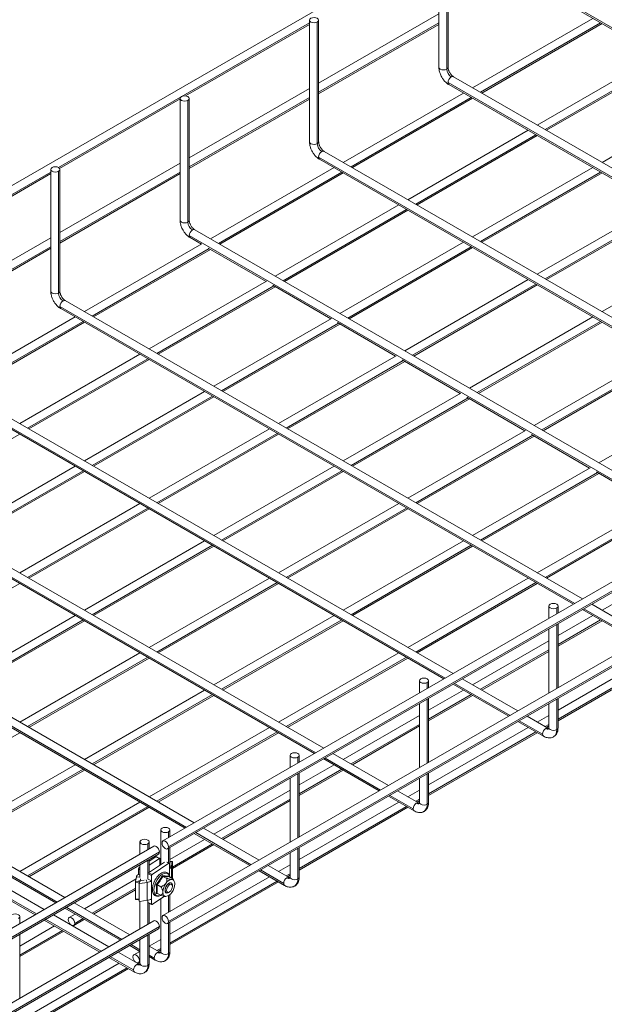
# Model space of a CAD drawing. Header units: millimetres. Extents: x -1743 to 1547, y -1424 to -128.
# Tile 4 of 9: x -894 to -575, y -1113 to -575. Entities that reach past the tile are written whole.
import ezdxf

# ---------------------------------------------------------------- set-up
doc = ezdxf.new("R2010")
doc.units = ezdxf.units.MM

msp = doc.modelspace()

# ---------------------------------------------------------------- linework, layer by layer
at = {"color": 7, "linetype": 'Continuous', "lineweight": 15}
for p, q in [((-593.83, -489.83), (-1165.88, -819.99)), ((-665.09, -534.44), (-665.09, -600.99)), ((-660.82, -602.01), (-660.82, -535.46)), ((-660.09, -600.99), (-660.09, -534.44)), ((-588.88, -569.7), (-308.76, -731.37)), ((-735.8, -575.25), (-735.8, -641.8)), ((-665.09, -571.79), (-730.8, -609.71)), ((-730.8, -641.8), (-730.8, -575.25)), ((-580.97, -574.27), (-646.68, -612.19)), ((-803.61, -616.68), (-735.8, -577.54)), ((-731.53, -642.82), (-731.53, -576.27)), ((-730.8, -615.48), (-665.09, -577.56)), ((-641.67, -615.08), (-575.96, -577.15)), ((-545.61, -594.67), (-611.32, -632.6)), ((-606.32, -635.48), (-540.61, -597.56)), ((-374.47, -769.29), (-657.09, -606.18)), ((-735.8, -612.6), (-801.51, -650.52)), ((-659.59, -610.51), (-379.47, -772.18)), ((-872.38, -656.36), (-806.51, -618.35)), ((-806.51, -618.1), (-806.51, -684.66)), ((-802.24, -685.68), (-802.24, -619.12)), ((-801.51, -684.66), (-801.51, -618.1)), ((-801.51, -656.29), (-735.8, -618.37)), ((-651.68, -615.08), (-717.39, -653)), ((-712.38, -655.89), (-646.68, -617.96)), ((-510.26, -615.08), (-575.96, -653)), ((-616.32, -635.48), (-682.03, -673.41)), ((-677.03, -676.29), (-611.32, -638.37)), ((-730.3, -651.32), (-450.18, -812.99)), ((-445.18, -810.1), (-727.81, -646.99)), ((-806.51, -653.41), (-872.22, -691.33)), ((-722.39, -655.89), (-789.87, -694.83)), ((-580.97, -655.89), (-646.68, -693.81)), ((-943.09, -697.17), (-877.22, -659.16)), ((-877.22, -656.87), (-877.22, -723.43)), ((-872.95, -724.45), (-872.95, -657.89)), ((-872.22, -723.43), (-872.22, -656.87)), ((-872.22, -697.11), (-806.51, -659.18)), ((-784.86, -697.72), (-717.39, -658.77)), ((-641.67, -696.7), (-575.96, -658.77)), ((-687.03, -676.29), (-754.51, -715.24)), ((-545.61, -676.29), (-611.32, -714.22)), ((-749.51, -718.12), (-682.03, -679.18)), ((-606.32, -717.1), (-540.61, -679.18)), ((-877.22, -694.22), (-942.93, -732.14)), ((-243.82, -693.88), (-815.86, -1024.04)), ((-801.02, -694.17), (-794.87, -697.72)), ((-517.66, -851.93), (-798.52, -689.84)), ((-794.57, -697.55), (-858.81, -734.62)), ((-813.37, -1028.37), (-241.32, -698.21)), ((-812.85, -1027.22), (-240.8, -697.07)), ((-791.19, -699.84), (-759.51, -718.12)), ((-651.68, -696.7), (-719.15, -735.64)), ((-714.15, -738.53), (-646.68, -699.58)), ((-510.26, -696.7), (-575.96, -734.62)), ((-942.93, -737.92), (-877.22, -699.99)), ((-853.81, -737.51), (-789.87, -700.61)), ((-759.22, -717.96), (-823.45, -755.03)), ((-818.45, -757.91), (-754.51, -721.01)), ((-755.84, -720.24), (-724.16, -738.53)), ((-616.32, -717.1), (-683.8, -756.05)), ((-678.8, -758.93), (-611.32, -719.99)), ((-586.6, -891.72), (-869.23, -728.61)), ((-863.81, -737.51), (-929.52, -775.43)), ((-871.73, -732.94), (-591.61, -894.61)), ((-243.82, -734.72), (-815.86, -1064.87)), ((-580.97, -737.51), (-648.44, -776.45)), ((-924.52, -778.32), (-858.81, -740.4)), ((-813.37, -1069.2), (-241.32, -739.05)), ((-812.85, -1068.06), (-240.8, -737.9)), ((-723.86, -738.36), (-788.1, -775.43)), ((-783.1, -778.32), (-719.15, -741.42)), ((-720.48, -740.65), (-688.8, -758.93)), ((-643.44, -779.34), (-575.96, -740.4)), ((-828.45, -757.91), (-894.16, -795.84)), ((-688.51, -758.77), (-752.74, -795.84)), ((-545.61, -757.91), (-613.09, -796.86)), ((-889.16, -798.72), (-823.45, -760.8)), ((-747.74, -798.72), (-683.8, -761.82)), ((-685.13, -761.05), (-653.45, -779.34)), ((-608.09, -799.74), (-540.61, -760.8)), ((-657.31, -932.53), (-939.94, -769.42)), ((-942.44, -773.75), (-662.32, -935.42)), ((-793.1, -778.32), (-858.81, -816.24)), ((-653.15, -779.17), (-717.39, -816.24)), ((-510.26, -778.32), (-577.73, -817.26)), ((-853.81, -819.13), (-788.1, -781.21)), ((-712.38, -819.13), (-648.44, -782.23)), ((-649.77, -781.46), (-618.09, -799.74)), ((-959.87, -839.53), (-894.16, -801.61)), ((-757.74, -798.72), (-823.45, -836.65)), ((-818.45, -839.53), (-752.74, -801.61)), ((-617.8, -799.58), (-682.03, -836.65)), ((-614.42, -801.86), (-582.73, -820.15)), ((-677.03, -839.53), (-613.09, -802.63)), ((-728.03, -973.34), (-1010.65, -810.23)), ((-1013.15, -814.56), (-733.03, -976.23)), ((-863.81, -819.13), (-929.52, -857.05)), ((-924.52, -859.94), (-858.81, -822.02)), ((-722.39, -819.13), (-788.1, -857.05)), ((-783.1, -859.94), (-717.39, -822.02)), ((-582.44, -819.98), (-646.68, -857.05)), ((-641.67, -859.94), (-577.73, -823.04)), ((-579.06, -822.27), (-547.38, -840.56)), ((-828.45, -839.53), (-894.16, -877.46)), ((-687.03, -839.53), (-752.74, -877.46)), ((-889.16, -880.34), (-823.45, -842.42)), ((-747.74, -880.34), (-682.03, -842.42)), ((-547.09, -840.39), (-611.32, -877.46)), ((-606.32, -880.34), (-542.38, -843.44)), ((-1083.86, -855.37), (-803.74, -1017.04)), ((-798.74, -1014.15), (-1081.36, -851.04)), ((-793.1, -859.94), (-858.81, -897.86)), ((-651.68, -859.94), (-717.39, -897.86)), ((-853.81, -900.75), (-788.1, -862.83)), ((-712.38, -900.75), (-646.68, -862.83)), ((-534.27, -873.8), (-575.96, -897.86)), ((-757.74, -880.34), (-823.45, -918.27)), ((-616.32, -880.34), (-682.03, -918.27)), ((-959.87, -921.16), (-894.16, -883.23)), ((-818.45, -921.16), (-752.74, -883.23)), ((-677.03, -921.16), (-611.32, -883.23)), ((-604.98, -895.61), (-604.98, -902.33)), ((-599.98, -899.44), (-599.98, -895.61)), ((-586.6, -897.5), (-556.23, -915.03)), ((-551.23, -912.14), (-581.6, -894.61)), ((-863.81, -900.75), (-929.52, -938.67)), ((-924.52, -941.56), (-858.81, -903.64)), ((-722.39, -900.75), (-788.1, -938.67)), ((-783.1, -941.56), (-717.39, -903.64)), ((-580.97, -900.75), (-599.98, -911.73)), ((-599.98, -917.5), (-575.96, -903.64)), ((-604.98, -908.1), (-604.98, -943.16)), ((-599.98, -940.28), (-599.98, -905.22)), ((-604.98, -914.61), (-646.68, -938.67)), ((-641.67, -941.56), (-604.98, -920.38)), ((-828.45, -921.16), (-894.16, -959.08)), ((-889.16, -961.97), (-823.45, -924.04)), ((-687.03, -921.16), (-752.74, -959.08)), ((-747.74, -961.97), (-682.03, -924.04)), ((-545.61, -921.16), (-599.98, -952.54)), ((-599.98, -958.31), (-540.61, -924.04)), ((-675.69, -936.42), (-675.69, -943.14)), ((-670.69, -940.25), (-670.69, -936.42)), ((-621.94, -952.95), (-652.31, -935.42)), ((-793.1, -941.56), (-858.81, -979.48)), ((-651.68, -941.56), (-670.69, -952.54)), ((-657.31, -938.31), (-626.94, -955.84)), ((-853.81, -982.37), (-788.1, -944.45)), ((-670.69, -958.31), (-646.68, -944.45)), ((-670.69, -981.09), (-670.69, -946.03)), ((-599.98, -962.17), (-599.98, -946.05)), ((-675.69, -948.91), (-675.69, -983.97)), ((-604.98, -948.94), (-604.98, -962.17)), ((-675.69, -955.42), (-717.39, -979.48)), ((-605.48, -962.45), (-616.94, -955.84)), ((-604.98, -955.42), (-611.32, -959.08)), ((-757.74, -961.97), (-823.45, -999.89)), ((-712.38, -982.37), (-675.69, -961.19)), ((-616.32, -961.97), (-670.69, -993.35)), ((-621.94, -958.72), (-607.98, -966.78)), ((-606.32, -961.97), (-604.98, -961.19)), ((-959.87, -1002.78), (-894.16, -964.85)), ((-818.45, -1002.78), (-752.74, -964.85)), ((-670.69, -999.12), (-611.32, -964.85)), ((-746.4, -977.23), (-746.4, -983.95)), ((-741.4, -981.06), (-741.4, -977.23)), ((-728.03, -979.12), (-697.65, -996.65)), ((-692.65, -993.76), (-723.02, -976.23)), ((-863.81, -982.37), (-929.52, -1020.29)), ((-722.39, -982.37), (-741.4, -993.35)), ((-924.52, -1023.18), (-858.81, -985.26)), ((-746.4, -989.72), (-746.4, -1024.78)), ((-741.4, -999.12), (-717.39, -985.26)), ((-741.4, -1021.9), (-741.4, -986.84)), ((-675.69, -989.75), (-675.69, -1002.98)), ((-670.69, -1002.98), (-670.69, -986.86)), ((-746.4, -996.23), (-788.1, -1020.29)), ((-692.65, -999.53), (-678.69, -1007.59)), ((-676.19, -1003.26), (-687.65, -996.65)), ((-675.69, -996.23), (-682.03, -999.89)), ((-828.45, -1002.78), (-894.16, -1040.7)), ((-889.16, -1043.59), (-823.45, -1005.66)), ((-783.1, -1023.18), (-746.4, -1002)), ((-687.03, -1002.78), (-741.4, -1034.16)), ((-741.4, -1039.93), (-682.03, -1005.66)), ((-677.03, -1002.78), (-675.69, -1002)), ((-763.36, -1034.57), (-793.73, -1017.04)), ((-817.11, -1018.04), (-817.11, -1037.01)), ((-812.11, -1021.88), (-812.11, -1018.04)), ((-798.74, -1019.93), (-768.36, -1037.46)), ((-820.81, -1026.9), (-1392.86, -1357.05)), ((-828.43, -1024.57), (-828.43, -1031.29)), ((-823.43, -1028.4), (-823.43, -1024.57)), ((-793.1, -1023.18), (-812.11, -1034.16)), ((-812.11, -1037.48), (-812.11, -1027.65)), ((-810.74, -1039.13), (-788.1, -1026.07)), ((-741.4, -1043.79), (-741.4, -1027.67)), ((-1390.36, -1361.38), (-818.31, -1031.23)), ((-1389.85, -1360.24), (-817.8, -1030.08)), ((-869.45, -1054.96), (-907.85, -1032.8)), ((-823.43, -1035.1), (-819.75, -1032.64)), ((-823.43, -1037.31), (-817.86, -1033.59)), ((-817.86, -1033.59), (-819.75, -1032.64)), ((-817.64, -1033.55), (-819.53, -1032.6)), ((-746.4, -1030.56), (-746.4, -1043.79)), ((-911.76, -1036.32), (-874.45, -1057.85)), ((-829.01, -1038.83), (-828.43, -1038.44)), ((-828.43, -1037.06), (-828.43, -1044.01)), ((-815.05, -1035.64), (-823.74, -1041.44)), ((-823.43, -1041.23), (-823.43, -1034.18)), ((-812.6, -1036.21), (-821.86, -1042.39)), ((-817.53, -1036.63), (-817.53, -1033.78)), ((-817.11, -1034.87), (-817.12, -1034.87)), ((-812.38, -1036.17), (-813.49, -1035.61)), ((-812.27, -1036.4), (-812.27, -1039.25)), ((-810.76, -1035.37), (-812.11, -1035.29)), ((-810.79, -1035.46), (-811.2, -1037.82)), ((-810.74, -1044.53), (-810.74, -1035.58)), ((-746.9, -1044.07), (-758.36, -1037.46)), ((-746.4, -1037.04), (-752.74, -1040.7)), ((-923.11, -1042.83), (-885.76, -1064.38)), ((-880.76, -1061.49), (-918.37, -1039.79)), ((-830.82, -1046.1), (-830.41, -1043.75)), ((-829.33, -1039.46), (-829.33, -1042.31)), ((-828.43, -1042.77), (-829.33, -1042.31)), ((-822.19, -1045.88), (-822.19, -1043.02)), ((-815.93, -1043.4), (-813.7, -1044.51)), ((-812.78, -1043.2), (-812.76, -1043.48)), ((-812.66, -1043.57), (-810.44, -1044.68)), ((-757.74, -1043.59), (-812.11, -1074.97)), ((-763.36, -1040.34), (-749.4, -1048.4)), ((-747.74, -1043.59), (-746.4, -1042.82)), ((-830.59, -1044.82), (-858.81, -1061.1)), ((-830.87, -1055.78), (-830.87, -1046.8)), ((-830.82, -1046.1), (-828.33, -1046.25)), ((-829.08, -1045.88), (-826.13, -1045.45)), ((-829.08, -1045.88), (-828.47, -1047.28)), ((-828.95, -1056.74), (-828.95, -1047.76)), ((-828.47, -1047.28), (-824.49, -1046.7)), ((-828.07, -1044.76), (-828.33, -1046.25)), ((-824.49, -1056.5), (-824.49, -1046.7)), ((-824.04, -1044.95), (-822.19, -1045.88)), ((-822.19, -1055.68), (-822.19, -1045.88)), ((-819.2, -1047.94), (-816.97, -1049.05)), ((-812.11, -1080.74), (-752.74, -1046.47)), ((-811.35, -1047.04), (-811.43, -1047.01)), ((-810.69, -1048.61), (-810.75, -1048.1)), ((-810.44, -1044.68), (-810.1, -1045.31)), ((-809.74, -1046), (-810.13, -1045.23)), ((-853.81, -1063.99), (-830.87, -1050.76)), ((-815.13, -1054.23), (-821.86, -1058.72)), ((-818.84, -1052.84), (-819.65, -1052.74)), ((-819.2, -1052.66), (-816.97, -1053.76)), ((-814.1, -1052.38), (-814.03, -1052.41)), ((-812.82, -1052.26), (-812.38, -1052)), ((-812.11, -1062.71), (-812.11, -1053.36)), ((-834.07, -1075.38), (-864.45, -1057.85)), ((-830.85, -1056), (-829.27, -1056.09)), ((-829.31, -1055.99), (-828.93, -1056.87)), ((-828.47, -1057.08), (-824.49, -1056.5)), ((-828.43, -1057.07), (-828.43, -1072.12)), ((-823.94, -1057.84), (-822.08, -1058.76)), ((-823.43, -1069.24), (-823.43, -1058.09)), ((-822.19, -1058.53), (-822.19, -1055.68)), ((-817.11, -1055.55), (-817.11, -1084.6)), ((-894.14, -1069.22), (-894.14, -1065.38)), ((-845.39, -1081.91), (-875.76, -1064.38)), ((-869.45, -1060.74), (-839.07, -1078.27)), ((-863.81, -1063.99), (-867.13, -1065.91)), ((-820.81, -1067.73), (-1392.86, -1397.88)), ((-1389.85, -1401.07), (-817.8, -1070.91)), ((-875.12, -1070.52), (-894.14, -1081.5)), ((-880.76, -1067.27), (-850.39, -1084.8)), ((-864.63, -1070.24), (-858.81, -1066.88)), ((-812.11, -1084.6), (-812.11, -1068.48)), ((-1390.36, -1402.21), (-818.31, -1072.06)), ((-894.14, -1087.27), (-870.12, -1073.41)), ((-894.14, -1110.05), (-894.14, -1074.99)), ((-823.43, -1091.13), (-823.43, -1075.01)), ((-834.07, -1081.15), (-828.43, -1084.41)), ((-828.43, -1078.64), (-829.07, -1078.27)), ((-828.43, -1077.9), (-828.43, -1091.13)), ((-817.11, -1077.85), (-823.43, -1081.5)), ((-817.61, -1084.88), (-823.43, -1081.52)), ((-828.92, -1091.41), (-840.38, -1084.8)), ((-828.45, -1084.4), (-831.77, -1086.31)), ((-823.43, -1087.3), (-820.11, -1089.21)), ((-818.45, -1084.4), (-817.11, -1083.63)), ((-839.77, -1090.93), (-894.14, -1122.31)), ((-845.39, -1087.68), (-831.42, -1095.74)), ((-829.27, -1090.64), (-828.43, -1090.16)), ((-894.14, -1128.08), (-834.77, -1093.81))]:
    msp.add_line(p, q, dxfattribs=at)
at = {"color": 8, "linetype": 'Continuous', "lineweight": 15}
for p, q in [((-589.4, -568.55), (-308.03, -730.94)), ((-872.95, -655.85), (-735.8, -576.69)), ((-730.8, -614.64), (-665.09, -576.71)), ((-642.41, -614.65), (-576.7, -576.73)), ((-607.05, -635.06), (-541.34, -597.14)), ((-660.11, -609.36), (-378.74, -771.76)), ((-801.51, -655.45), (-735.8, -617.52)), ((-713.12, -655.46), (-647.41, -617.54)), ((-677.76, -675.87), (-612.05, -637.95)), ((-730.82, -650.17), (-449.45, -812.57)), ((-943.66, -696.66), (-877.22, -658.31)), ((-872.22, -696.26), (-806.51, -658.33)), ((-785.6, -697.3), (-718.12, -658.35)), ((-642.41, -696.28), (-576.7, -658.35)), ((-750.24, -717.7), (-682.76, -678.76)), ((-607.05, -716.68), (-541.34, -678.76)), ((-801.53, -693.03), (-521.93, -854.4)), ((-942.93, -737.07), (-877.22, -699.15)), ((-714.89, -738.11), (-647.41, -699.16)), ((-854.54, -737.09), (-790.6, -700.18)), ((-819.18, -757.49), (-755.24, -720.59)), ((-679.53, -758.51), (-612.05, -719.57)), ((-872.24, -731.79), (-590.87, -894.19)), ((-925.25, -777.9), (-859.54, -739.97)), ((-783.83, -777.9), (-719.89, -740.99)), ((-644.18, -778.92), (-576.7, -739.97)), ((-889.89, -798.3), (-824.18, -760.38)), ((-748.47, -798.3), (-684.53, -761.4)), ((-608.82, -799.32), (-541.34, -760.38)), ((-942.95, -772.6), (-661.58, -935)), ((-854.54, -818.71), (-788.83, -780.78)), ((-713.12, -818.71), (-649.18, -781.8)), ((-819.18, -839.11), (-753.47, -801.19)), ((-677.76, -839.11), (-613.82, -802.21)), ((-1013.67, -813.41), (-732.29, -975.81)), ((-925.25, -859.52), (-859.54, -821.59)), ((-783.83, -859.52), (-718.12, -821.59)), ((-642.41, -859.52), (-578.47, -822.61)), ((-889.89, -879.92), (-824.18, -842)), ((-748.47, -879.92), (-682.76, -842)), ((-607.05, -879.92), (-543.11, -843.02)), ((-1084.38, -854.23), (-803, -1016.62)), ((-854.54, -900.33), (-788.83, -862.4)), ((-713.12, -900.33), (-647.41, -862.4)), ((-819.18, -920.73), (-753.47, -882.81)), ((-677.76, -920.73), (-612.05, -882.81)), ((-600.71, -896.63), (-600.71, -899.87)), ((-585.87, -897.07), (-555.5, -914.6)), ((-925.25, -941.14), (-859.54, -903.21)), ((-783.83, -941.14), (-718.12, -903.21)), ((-599.98, -916.65), (-576.7, -903.21)), ((-600.71, -905.64), (-600.71, -940.7)), ((-642.41, -941.14), (-604.98, -919.54)), ((-889.89, -961.54), (-824.18, -923.62)), ((-748.47, -961.54), (-682.76, -923.62)), ((-599.98, -957.46), (-541.34, -923.62)), ((-671.43, -937.44), (-671.43, -940.68)), ((-656.58, -937.88), (-626.21, -955.41)), ((-854.54, -981.95), (-788.83, -944.02)), ((-671.43, -946.45), (-671.43, -981.51)), ((-670.69, -957.46), (-647.41, -944.02)), ((-600.71, -946.47), (-600.71, -963.19)), ((-713.12, -981.95), (-675.69, -960.35)), ((-621.21, -958.3), (-608.49, -965.64)), ((-607.05, -961.54), (-604.98, -960.35)), ((-819.18, -1002.35), (-753.47, -964.43)), ((-670.69, -998.27), (-612.05, -964.43)), ((-742.14, -978.25), (-742.14, -981.49)), ((-727.29, -978.69), (-696.92, -996.22)), ((-925.25, -1022.76), (-859.54, -984.83)), ((-741.4, -998.27), (-718.12, -984.83)), ((-742.14, -987.26), (-742.14, -1022.32)), ((-671.43, -987.28), (-671.43, -1004)), ((-783.83, -1022.76), (-746.4, -1001.16)), ((-691.92, -999.11), (-679.2, -1006.45)), ((-677.76, -1002.35), (-675.69, -1001.16)), ((-889.89, -1043.16), (-824.18, -1005.24)), ((-741.4, -1039.08), (-682.76, -1005.24)), ((-812.85, -1019.06), (-812.85, -1022.3)), ((-798, -1019.5), (-767.63, -1037.03)), ((-824.16, -1025.59), (-824.16, -1028.83)), ((-812.85, -1028.07), (-812.85, -1035.93)), ((-810.74, -1038.29), (-788.83, -1025.64)), ((-742.14, -1028.09), (-742.14, -1044.81)), ((-911, -1035.91), (-873.72, -1057.43)), ((-829.01, -1038.83), (-828.43, -1039.12)), ((-824.16, -1034.6), (-824.16, -1045.03)), ((-817.53, -1037.29), (-817.53, -1036.63)), ((-817.11, -1034.88), (-817.12, -1034.87)), ((-812.6, -1036.21), (-813.84, -1035.59)), ((-811.2, -1037.82), (-812.16, -1037.76)), ((-810.79, -1035.46), (-812.11, -1035.39)), ((-811.2, -1044.3), (-811.2, -1037.82)), ((-923.63, -1041.68), (-885.03, -1063.96)), ((-830.41, -1043.75), (-828.43, -1043.86)), ((-828.43, -1039.91), (-829.33, -1039.46)), ((-822.19, -1043.02), (-824.04, -1042.1)), ((-823.75, -1041.45), (-821.86, -1042.39)), ((-812.27, -1042.91), (-812.27, -1039.25)), ((-762.63, -1039.92), (-749.91, -1047.26)), ((-748.47, -1043.16), (-746.4, -1041.97)), ((-829.33, -1046.89), (-830.87, -1046.8)), ((-828.95, -1047.76), (-829.33, -1046.89)), ((-825.07, -1045.37), (-824.49, -1046.7)), ((-812.11, -1079.89), (-753.47, -1046.05)), ((-854.54, -1063.57), (-830.87, -1049.91)), ((-812.85, -1053.91), (-812.85, -1063.13)), ((-868.71, -1060.31), (-838.34, -1077.84)), ((-830.87, -1055.78), (-829.33, -1055.87)), ((-829.33, -1055.87), (-828.95, -1056.74)), ((-824.16, -1056.44), (-824.16, -1069.66)), ((-824.04, -1057.61), (-822.19, -1058.53)), ((-880.03, -1066.84), (-849.65, -1084.37)), ((-864.11, -1069.09), (-859.54, -1066.45)), ((-812.85, -1068.9), (-812.85, -1085.62)), ((-894.14, -1086.42), (-870.85, -1072.98)), ((-824.16, -1075.43), (-824.16, -1092.15)), ((-833.34, -1080.73), (-828.43, -1083.56)), ((-844.65, -1087.26), (-831.94, -1094.6)), ((-823.43, -1086.45), (-820.63, -1088.07)), ((-819.18, -1083.97), (-817.11, -1082.78)), ((-828.76, -1089.5), (-828.43, -1089.31)), ((-894.14, -1127.23), (-835.5, -1093.39))]:
    msp.add_line(p, q, dxfattribs=at)
at = {"color": 7, "linetype": 'Continuous', "lineweight": 15, "flags": 128}
for points in [[(-731.53, -576.27), (-732.34, -576.58), (-733.3, -576.69), (-734.25, -576.58), (-735.07, -576.27), (-735.61, -575.8), (-735.8, -575.25), (-735.61, -574.7), (-735.07, -574.23)], [(-735.07, -574.23), (-734.25, -573.92), (-733.3, -573.81), (-732.34, -573.92), (-731.53, -574.23), (-730.99, -574.7), (-730.8, -575.25), (-730.99, -575.8), (-731.53, -576.27)], [(-802.24, -619.12), (-803.05, -619.43), (-804.01, -619.54), (-804.96, -619.43), (-805.78, -619.12), (-806.32, -618.65), (-806.51, -618.1), (-806.32, -617.55), (-805.78, -617.08)], [(-805.78, -617.08), (-804.96, -616.77), (-804.01, -616.66), (-803.05, -616.77), (-802.24, -617.08), (-801.7, -617.55), (-801.51, -618.1), (-801.7, -618.65), (-802.24, -619.12)], [(-872.95, -657.89), (-873.76, -658.2), (-874.72, -658.31), (-875.68, -658.2), (-876.49, -657.89), (-877.03, -657.42), (-877.22, -656.87), (-877.03, -656.32), (-876.49, -655.85)], [(-876.49, -655.85), (-875.68, -655.54), (-874.72, -655.43), (-873.76, -655.54), (-872.95, -655.85), (-872.41, -656.32), (-872.22, -656.87), (-872.41, -657.42), (-872.95, -657.89)], [(-600.71, -896.63), (-601.53, -896.94), (-602.48, -897.05), (-603.44, -896.94), (-604.25, -896.63), (-604.79, -896.16), (-604.98, -895.61), (-604.79, -895.06), (-604.25, -894.59)], [(-604.25, -894.59), (-603.44, -894.28), (-602.48, -894.17), (-601.53, -894.28), (-600.71, -894.59), (-600.17, -895.06), (-599.98, -895.61), (-600.17, -896.16), (-600.71, -896.63)], [(-671.43, -937.44), (-672.24, -937.75), (-673.19, -937.86), (-674.15, -937.75), (-674.96, -937.44), (-675.5, -936.97), (-675.69, -936.42), (-675.5, -935.87), (-674.96, -935.4)], [(-674.96, -935.4), (-674.15, -935.09), (-673.19, -934.98), (-672.24, -935.09), (-671.43, -935.4), (-670.88, -935.87), (-670.69, -936.42), (-670.88, -936.97), (-671.43, -937.44)], [(-742.14, -978.25), (-742.95, -978.56), (-743.9, -978.67), (-744.86, -978.56), (-745.67, -978.25), (-746.21, -977.78), (-746.4, -977.23), (-746.21, -976.68), (-745.67, -976.21)], [(-745.67, -976.21), (-744.86, -975.9), (-743.9, -975.79), (-742.95, -975.9), (-742.14, -976.21), (-741.59, -976.68), (-741.4, -977.23), (-741.59, -977.78), (-742.14, -978.25)], [(-812.85, -1019.06), (-813.66, -1019.37), (-814.61, -1019.48), (-815.57, -1019.37), (-816.38, -1019.06), (-816.92, -1018.59), (-817.11, -1018.04), (-816.92, -1017.49), (-816.38, -1017.02)], [(-816.38, -1017.02), (-815.57, -1016.71), (-814.61, -1016.6), (-813.66, -1016.71), (-812.85, -1017.02), (-812.31, -1017.49), (-812.11, -1018.04), (-812.31, -1018.59), (-812.85, -1019.06)], [(-824.16, -1025.59), (-824.97, -1025.9), (-825.93, -1026.01), (-826.89, -1025.9), (-827.7, -1025.59), (-828.24, -1025.12), (-828.43, -1024.57), (-828.24, -1024.02), (-827.7, -1023.55)], [(-827.7, -1023.55), (-826.89, -1023.24), (-825.93, -1023.13), (-824.97, -1023.24), (-824.16, -1023.55), (-823.62, -1024.02), (-823.43, -1024.57), (-823.62, -1025.12), (-824.16, -1025.59)], [(-817.8, -1030.08), (-817.93, -1029.22), (-818.31, -1028.34), (-818.89, -1027.57), (-819.56, -1027.02), (-820.24, -1026.78), (-820.81, -1026.9)], [(-816.38, -1025.18), (-816.25, -1024.48), (-815.86, -1024.04), (-815.29, -1023.93), (-814.61, -1024.16), (-813.94, -1024.71), (-813.36, -1025.48), (-812.98, -1026.37), (-812.85, -1027.22)], [(-812.85, -1027.22), (-812.98, -1027.93), (-813.36, -1028.37), (-813.94, -1028.48), (-814.61, -1028.25), (-815.29, -1027.7), (-815.86, -1026.93), (-816.25, -1026.04), (-816.38, -1025.18)], [(-817.53, -1033.78), (-817.54, -1033.7), (-817.56, -1033.64), (-817.59, -1033.59), (-817.63, -1033.55), (-817.68, -1033.53), (-817.73, -1033.53), (-817.79, -1033.55), (-817.86, -1033.59)], [(-817.12, -1034.87), (-817.45, -1034.93), (-817.53, -1034.94)], [(-812.27, -1036.4), (-812.28, -1036.32), (-812.3, -1036.26), (-812.33, -1036.21), (-812.37, -1036.17), (-812.42, -1036.15), (-812.48, -1036.15), (-812.54, -1036.17), (-812.6, -1036.21)], [(-810.74, -1035.58), (-810.74, -1035.51), (-810.74, -1035.45), (-810.75, -1035.41), (-810.75, -1035.38), (-810.76, -1035.37), (-810.77, -1035.38), (-810.78, -1035.42), (-810.79, -1035.46)], [(-814.72, -1051.08), (-814.59, -1050.14), (-814.24, -1049.14), (-813.7, -1048.21), (-813.04, -1047.47), (-812.34, -1047), (-811.68, -1046.86), (-811.14, -1047.06), (-810.79, -1047.59), (-810.66, -1048.37), (-810.68, -1048.69)], [(-812.82, -1052.26), (-813.2, -1052.43), (-813.81, -1052.49), (-814.3, -1052.21), (-814.58, -1051.63), (-814.64, -1050.82), (-814.47, -1049.88), (-814.08, -1048.92), (-813.52, -1048.06), (-812.86, -1047.4), (-812.18, -1047.02), (-811.56, -1046.97), (-811.08, -1047.25), (-810.8, -1047.83), (-810.75, -1048.1)], [(-811.14, -1050.6), (-811.66, -1051.37), (-812.27, -1051.94), (-812.88, -1052.19), (-813.4, -1052.11), (-813.75, -1051.69), (-813.87, -1051.01), (-813.75, -1050.16), (-813.4, -1049.28), (-812.88, -1048.5), (-812.27, -1047.94), (-811.66, -1047.68), (-811.14, -1047.77), (-810.79, -1048.19), (-810.67, -1048.87), (-810.79, -1049.72), (-811.14, -1050.6)], [(-809.42, -1047.55), (-809.45, -1047.03), (-809.53, -1046.56), (-809.67, -1046.15), (-809.86, -1045.8), (-810.1, -1045.51), (-810.38, -1045.3), (-810.7, -1045.16), (-811.06, -1045.1)], [(-815.96, -1051.91), (-815.93, -1052.43), (-815.85, -1052.9), (-815.71, -1053.31), (-815.52, -1053.66), (-815.28, -1053.95), (-815, -1054.16), (-814.68, -1054.3), (-814.32, -1054.36)], [(-812.31, -1051.96), (-812.34, -1051.99), (-813.04, -1052.46), (-813.7, -1052.6), (-814.24, -1052.39), (-814.59, -1051.87), (-814.72, -1051.08)], [(-822.19, -1058.53), (-822.18, -1058.61), (-822.16, -1058.67), (-822.13, -1058.72), (-822.09, -1058.76), (-822.04, -1058.78), (-821.98, -1058.78), (-821.92, -1058.76), (-821.86, -1058.72)], [(-898.41, -1064.36), (-897.6, -1064.05), (-896.64, -1063.94), (-895.68, -1064.05), (-894.87, -1064.36), (-894.33, -1064.83), (-894.14, -1065.38), (-894.33, -1065.93), (-894.87, -1066.4)], [(-867.65, -1067.05), (-867.51, -1066.35), (-867.13, -1065.91), (-866.56, -1065.8), (-865.88, -1066.03), (-865.2, -1066.58), (-864.63, -1067.35), (-864.25, -1068.23), (-864.11, -1069.09)], [(-816.38, -1066.02), (-816.25, -1065.31), (-815.86, -1064.87), (-815.29, -1064.76), (-814.61, -1065), (-813.94, -1065.54), (-813.36, -1066.31), (-812.98, -1067.2), (-812.85, -1068.06)], [(-864.11, -1069.09), (-864.25, -1069.8), (-864.63, -1070.24), (-865.2, -1070.35), (-865.56, -1070.26)], [(-817.8, -1070.91), (-817.93, -1070.05), (-818.31, -1069.17), (-818.89, -1068.4), (-819.56, -1067.85), (-820.24, -1067.62), (-820.81, -1067.73)], [(-812.85, -1068.06), (-812.98, -1068.76), (-813.36, -1069.2), (-813.94, -1069.31), (-814.61, -1069.08), (-815.29, -1068.53), (-815.86, -1067.76), (-816.25, -1066.88), (-816.38, -1066.02)], [(-832.29, -1087.46), (-832.16, -1086.75), (-831.77, -1086.31), (-831.2, -1086.2), (-830.52, -1086.44), (-829.85, -1086.98), (-829.27, -1087.76), (-828.89, -1088.64), (-828.76, -1089.5)], [(-828.76, -1089.5), (-828.89, -1090.2), (-829.27, -1090.64), (-829.85, -1090.76), (-830.21, -1090.67)]]:
    msp.add_lwpolyline(points, dxfattribs=at)
at = {"color": 8, "linetype": 'Continuous', "lineweight": 15, "flags": 128}
for points in [[(-660.82, -602.01), (-661.63, -602.33), (-662.59, -602.44), (-663.54, -602.33), (-664.35, -602.01), (-664.9, -601.55), (-665.09, -600.99)], [(-660.09, -600.99), (-660.28, -601.55), (-660.82, -602.01)], [(-731.53, -642.82), (-732.34, -643.14), (-733.3, -643.25), (-734.25, -643.14), (-735.07, -642.82), (-735.61, -642.36), (-735.8, -641.8)], [(-730.8, -641.8), (-730.99, -642.36), (-731.53, -642.82)], [(-802.24, -685.68), (-803.05, -685.99), (-804.01, -686.1), (-804.96, -685.99), (-805.78, -685.68), (-806.32, -685.21), (-806.51, -684.66)], [(-801.51, -684.66), (-801.7, -685.21), (-802.24, -685.68)], [(-872.95, -724.45), (-873.76, -724.76), (-874.72, -724.87), (-875.68, -724.76), (-876.49, -724.45), (-877.03, -723.98), (-877.22, -723.43)], [(-872.22, -723.43), (-872.41, -723.98), (-872.95, -724.45)], [(-600.71, -963.19), (-601.53, -963.5), (-602.48, -963.61), (-603.44, -963.5), (-604.25, -963.19), (-604.79, -962.72), (-604.98, -962.17)], [(-599.98, -962.17), (-600.17, -962.72), (-600.71, -963.19)], [(-671.43, -1004), (-672.24, -1004.31), (-673.19, -1004.42), (-674.15, -1004.31), (-674.96, -1004), (-675.5, -1003.53), (-675.69, -1002.98)], [(-670.69, -1002.98), (-670.88, -1003.53), (-671.43, -1004)], [(-812.09, -1043.86), (-812.26, -1043.23), (-812.72, -1042.4), (-813.38, -1041.86), (-814.2, -1041.65), (-815.14, -1041.77), (-816.14, -1042.22), (-817.16, -1042.97), (-818.14, -1044), (-819.03, -1045.23), (-819.77, -1046.6), (-820.33, -1048.04), (-820.68, -1049.47), (-820.8, -1050.82)], [(-742.14, -1044.81), (-742.95, -1045.12), (-743.9, -1045.23), (-744.86, -1045.12), (-745.67, -1044.81), (-746.21, -1044.34), (-746.4, -1043.79)], [(-741.4, -1043.79), (-741.59, -1044.34), (-742.14, -1044.81)], [(-820.8, -1050.82), (-820.68, -1052.01), (-820.33, -1052.98), (-819.77, -1053.67), (-819.03, -1054.05), (-818.14, -1054.1), (-817.16, -1053.81), (-817.02, -1053.74)], [(-812.85, -1085.62), (-813.66, -1085.93), (-814.61, -1086.04), (-815.57, -1085.93), (-816.38, -1085.62), (-816.92, -1085.15), (-817.11, -1084.6)], [(-812.11, -1084.6), (-812.31, -1085.15), (-812.85, -1085.62)], [(-824.16, -1092.15), (-824.97, -1092.46), (-825.93, -1092.57), (-826.89, -1092.46), (-827.7, -1092.15), (-828.24, -1091.68), (-828.43, -1091.13)], [(-823.43, -1091.13), (-823.62, -1091.68), (-824.16, -1092.15)]]:
    msp.add_lwpolyline(points, dxfattribs=at)
at = {"color": 7, "linetype": 'Continuous', "lineweight": 15}
for centre, radius, start, end in [((-655.45, -601.77), 5.38, 182.6023, 237.3982), ((-656.27, -609.54), 3.84, 122.6026, 177.3974), ((-726.16, -642.58), 5.38, 182.6023, 237.3982), ((-726.98, -650.35), 3.84, 122.6024, 177.3976), ((-796.87, -685.43), 5.38, 182.6023, 237.3982), ((-797.7, -693.2), 3.84, 122.6024, 177.3976), ((-867.58, -724.2), 5.38, 182.6023, 237.3982), ((-868.41, -731.97), 3.84, 122.6031, 177.3969), ((-604.66, -965.81), 3.84, 122.6016, 177.3984), ((-675.37, -1006.62), 3.84, 122.6031, 177.3969), ((-819.61, -1032.81), 0.225, 69.7064, 130.2106), ((-818.97, -1030.24), 1.19, 303.6423, 7.666), ((-828.51, -1039.49), 0.822, 127.0066, 177.9121), ((-816.39, -1038.37), 2.08, 110.3869, 123.2646), ((-813.43, -1037.28), 2.29, 300.2308, 346.263), ((-828.18, -1044.29), 2.29, 120.2309, 166.2634), ((-821.36, -1043.05), 0.822, 126.9968, 177.922), ((-746.08, -1047.43), 3.84, 122.6035, 177.3965), ((-826.08, -1046.8), 4.79, 171.661, 180.0038), ((-828.42, -1047.81), 0.538, 95.3892, 173.9287), ((-825.19, -1041.09), 5.66, 277.1243, 302.0891), ((-807.6, -1052.26), 8.37, 143.5028, 177.6037), ((-810.51, -1049.45), 4.39, 97.1331, 150.3709), ((-817.78, -1047.2), 8.37, 323.5023, 357.6035), ((-814.87, -1050), 4.39, 277.1317, 330.3723), ((-830.37, -1055.84), 0.509, 173.6522, 197.8221), ((-828.57, -1056.71), 0.384, 184.8825, 285.4054), ((-825.19, -1050.89), 5.66, 277.1243, 302.0891), ((-863.74, -1066.85), 3.91, 182.9157, 231.1141), ((-818.97, -1071.07), 1.19, 303.6434, 7.6658), ((-828.39, -1087.26), 3.91, 182.9155, 231.1141), ((-816.79, -1088.24), 3.84, 122.6031, 177.3969), ((-828.1, -1094.77), 3.84, 122.6037, 177.3955)]:
    msp.add_arc(centre, radius, start, end, dxfattribs=at)
at = {"color": 8, "linetype": 'Continuous', "lineweight": 15}
for centre, radius, start, end in [((-657.61, -607.32), 1.26, 65.6948, 125.607), ((-658.89, -609.5), 1.23, 173.6595, 235.0313), ((-729.63, -650.32), 1.2, 172.7483, 235.9425), ((-728.32, -648.13), 1.26, 65.6936, 125.6073), ((-800.34, -693.18), 1.2, 172.7461, 235.9447), ((-799.03, -690.99), 1.26, 65.6943, 125.6067), ((-871.05, -731.95), 1.2, 172.7494, 235.9436), ((-869.74, -729.75), 1.26, 65.6955, 125.6072), ((-605.99, -963.6), 1.26, 65.787, 125.5998), ((-605.7, -961.14), 1.76, 234.4009, 294.1764), ((-604.97, -963.6), 4.28, 305.7613, 5.6138), ((-607.24, -965.76), 1.26, 174.3848, 234.2365), ((-677.95, -1006.57), 1.26, 174.3878, 234.238), ((-676.7, -1004.41), 1.26, 65.7908, 125.5979), ((-676.41, -1001.95), 1.76, 234.4009, 294.1764), ((-675.68, -1004.41), 4.28, 305.7613, 5.6138), ((-747.41, -1045.22), 1.26, 65.7885, 125.6002), ((-747.12, -1042.76), 1.76, 234.4009, 294.1764), ((-748.66, -1047.38), 1.26, 174.3878, 234.238), ((-746.39, -1045.23), 4.28, 305.7613, 5.6138), ((-818.13, -1086.03), 1.26, 65.787, 125.5998), ((-817.83, -1083.57), 1.76, 234.4009, 294.1764), ((-817.11, -1086.04), 4.28, 305.7613, 5.6138), ((-829.44, -1092.56), 1.26, 65.7883, 125.5986), ((-829.15, -1090.1), 1.76, 234.4009, 294.1764), ((-828.42, -1092.57), 4.28, 305.7613, 5.6138), ((-819.37, -1088.19), 1.26, 174.3845, 234.2413), ((-830.69, -1094.72), 1.26, 174.3841, 234.2461)]:
    msp.add_arc(centre, radius, start, end, dxfattribs=at)
at = {"color": 7, "linetype": 'Continuous', "lineweight": 15}
for points, knots in [([(-665.08, -601), (-665.08, -601.03), (-665.11, -601.45), (-665, -602.29), (-664.79, -603.37), (-664.48, -604.36), (-664.09, -605.35), (-663.72, -606.03), (-663.51, -606.42)], [0, 0, 0, 0, 0.01951, 0.241596, 0.454543, 0.61082, 0.776271, 1, 1, 1, 1]), ([(-659.18, -603.93), (-659.36, -603.59), (-659.6, -603.13), (-659.84, -602.45), (-659.99, -601.92), (-660.08, -601.39), (-660.08, -601.12), (-660.08, -601)], [0, 0, 0, 0, 0.3190127, 0.4432035, 0.6439003, 0.8428442, 1, 1, 1, 1]), ([(-663.51, -606.42), (-663.21, -606.91), (-662.78, -607.59), (-662.05, -608.48), (-661.4, -609.16), (-660.57, -609.87), (-659.96, -610.32), (-659.62, -610.49), (-659.59, -610.5)], [0, 0, 0, 0, 0.288748, 0.401939, 0.588969, 0.780285, 0.983977, 1, 1, 1, 1]), ([(-657.1, -606.18), (-657.1, -606.17), (-657.23, -606.11), (-657.56, -605.87), (-657.99, -605.49), (-658.41, -605.04), (-658.81, -604.53), (-659.05, -604.13), (-659.18, -603.93)], [0, 0, 0, 0, 0.009505, 0.226556, 0.438672, 0.604262, 0.793859, 1, 1, 1, 1]), ([(-735.79, -641.81), (-735.79, -641.84), (-735.82, -642.26), (-735.71, -643.1), (-735.5, -644.18), (-735.19, -645.17), (-734.8, -646.16), (-734.43, -646.84), (-734.22, -647.23)], [0, 0, 0, 0, 0.01951, 0.241596, 0.454543, 0.610821, 0.776271, 1, 1, 1, 1]), ([(-729.89, -644.74), (-730.07, -644.4), (-730.31, -643.94), (-730.55, -643.26), (-730.7, -642.73), (-730.79, -642.2), (-730.79, -641.93), (-730.79, -641.81)], [0, 0, 0, 0, 0.319013, 0.443203, 0.6439, 0.842844, 1, 1, 1, 1]), ([(-727.81, -646.99), (-727.81, -646.98), (-727.94, -646.92), (-728.27, -646.68), (-728.7, -646.3), (-729.12, -645.85), (-729.52, -645.34), (-729.76, -644.94), (-729.89, -644.74)], [0, 0, 0, 0, 0.0095033, 0.2265553, 0.4386713, 0.6042613, 0.7938586, 1, 1, 1, 1]), ([(-734.22, -647.23), (-733.92, -647.72), (-733.49, -648.4), (-732.76, -649.29), (-732.11, -649.98), (-731.28, -650.68), (-730.67, -651.13), (-730.33, -651.3), (-730.3, -651.31)], [0, 0, 0, 0, 0.288748, 0.401939, 0.588969, 0.780285, 0.983977, 1, 1, 1, 1]), ([(-806.5, -684.66), (-806.5, -684.69), (-806.53, -685.11), (-806.42, -685.95), (-806.21, -687.04), (-805.9, -688.02), (-805.51, -689.02), (-805.14, -689.7), (-804.93, -690.09)], [0, 0, 0, 0, 0.019515, 0.241596, 0.454548, 0.610821, 0.776271, 1, 1, 1, 1]), ([(-800.6, -687.59), (-800.78, -687.25), (-801.02, -686.79), (-801.26, -686.11), (-801.41, -685.58), (-801.5, -685.05), (-801.5, -684.78), (-801.5, -684.66)], [0, 0, 0, 0, 0.319013, 0.443204, 0.6439, 0.842846, 1, 1, 1, 1]), ([(-798.52, -689.84), (-798.52, -689.84), (-798.65, -689.77), (-798.98, -689.54), (-799.41, -689.15), (-799.83, -688.7), (-800.23, -688.19), (-800.47, -687.79), (-800.6, -687.59)], [0, 0, 0, 0, 0.009503, 0.226554, 0.43867, 0.604261, 0.793858, 1, 1, 1, 1]), ([(-804.93, -690.09), (-804.63, -690.57), (-804.2, -691.25), (-803.47, -692.14), (-802.82, -692.83), (-801.99, -693.53), (-801.38, -693.98), (-801.04, -694.15), (-801.01, -694.16)], [0, 0, 0, 0, 0.288748, 0.401939, 0.588969, 0.780285, 0.983976, 1, 1, 1, 1]), ([(-877.21, -723.43), (-877.21, -723.46), (-877.25, -723.88), (-877.14, -724.72), (-876.92, -725.81), (-876.61, -726.79), (-876.22, -727.78), (-875.85, -728.46), (-875.64, -728.86)], [0, 0, 0, 0, 0.01951, 0.241596, 0.454544, 0.610821, 0.776271, 1, 1, 1, 1]), ([(-871.31, -726.36), (-871.49, -726.02), (-871.73, -725.56), (-871.97, -724.88), (-872.12, -724.35), (-872.21, -723.82), (-872.21, -723.55), (-872.21, -723.43)], [0, 0, 0, 0, 0.319013, 0.443204, 0.6439, 0.842846, 1, 1, 1, 1]), ([(-869.23, -728.61), (-869.23, -728.6), (-869.36, -728.54), (-869.69, -728.3), (-870.12, -727.92), (-870.54, -727.47), (-870.94, -726.96), (-871.18, -726.56), (-871.31, -726.36)], [0, 0, 0, 0, 0.009507, 0.226558, 0.438672, 0.604262, 0.793859, 1, 1, 1, 1]), ([(-875.64, -728.86), (-875.34, -729.34), (-874.91, -730.02), (-874.18, -730.91), (-873.53, -731.6), (-872.7, -732.3), (-872.1, -732.75), (-871.75, -732.92), (-871.72, -732.93)], [0, 0, 0, 0, 0.288748, 0.401939, 0.588969, 0.780285, 0.983977, 1, 1, 1, 1]), ([(-604.85, -962.69), (-604.85, -962.69), (-604.85, -962.7), (-605.08, -962.66), (-605.35, -962.52), (-605.48, -962.45)], [0, 0, 0, 0, 0.282746, 0.652965, 1, 1, 1, 1]), ([(-604.99, -962.16), (-604.99, -962.2), (-604.98, -962.4), (-605.02, -962.64), (-605.08, -962.83), (-605.09, -962.84), (-605.09, -962.84)], [0, 0, 0, 0, 0.074283, 0.400181, 0.733997, 1, 1, 1, 1]), ([(-602.49, -967.05), (-602.24, -966.9), (-601.62, -966.53), (-600.9, -965.65), (-600.34, -964.54), (-600.03, -963.38), (-600, -962.56), (-599.99, -962.16)], [0, 0, 0, 0, 0.154046, 0.378618, 0.587715, 0.803648, 1, 1, 1, 1]), ([(-607.97, -966.78), (-607.67, -966.94), (-607.03, -967.29), (-605.99, -967.6), (-604.89, -967.74), (-603.79, -967.62), (-602.96, -967.38), (-602.57, -967.11), (-602.49, -967.05)], [0, 0, 0, 0, 0.17263, 0.363696, 0.556499, 0.750249, 0.947462, 1, 1, 1, 1]), ([(-675.56, -1003.5), (-675.56, -1003.5), (-675.56, -1003.51), (-675.79, -1003.47), (-676.06, -1003.33), (-676.19, -1003.26)], [0, 0, 0, 0, 0.282745, 0.652961, 1, 1, 1, 1]), ([(-675.7, -1002.97), (-675.7, -1003.01), (-675.69, -1003.21), (-675.73, -1003.45), (-675.79, -1003.64), (-675.8, -1003.65), (-675.8, -1003.65)], [0, 0, 0, 0, 0.074288, 0.40019, 0.734009, 1, 1, 1, 1]), ([(-673.2, -1007.86), (-672.95, -1007.71), (-672.33, -1007.34), (-671.61, -1006.46), (-671.05, -1005.36), (-670.74, -1004.19), (-670.71, -1003.37), (-670.7, -1002.97)], [0, 0, 0, 0, 0.1540434, 0.3786183, 0.5877155, 0.8036473, 1, 1, 1, 1]), ([(-678.68, -1007.59), (-678.38, -1007.75), (-677.74, -1008.1), (-676.7, -1008.41), (-675.6, -1008.55), (-674.5, -1008.43), (-673.67, -1008.19), (-673.28, -1007.92), (-673.2, -1007.86)], [0, 0, 0, 0, 0.17263, 0.363695, 0.5565, 0.750247, 0.947458, 1, 1, 1, 1]), ([(-812.04, -1043.88), (-812.1, -1043.55), (-812.24, -1042.84), (-812.71, -1042.02), (-813.39, -1041.39), (-814.21, -1041.06), (-815.12, -1041.03), (-816.09, -1041.28), (-817.09, -1041.8), (-818.08, -1042.59), (-819.03, -1043.62), (-819.87, -1044.82), (-820.42, -1045.76), (-820.62, -1046.29), (-820.65, -1046.35)], [0, 0, 0, 0, 0.083027, 0.178084, 0.260365, 0.347568, 0.433199, 0.520723, 0.612148, 0.705787, 0.799571, 0.893012, 0.986233, 1, 1, 1, 1]), ([(-819.65, -1047.79), (-818.96, -1047.06), (-817.98, -1046.01), (-816.91, -1044.36), (-816.47, -1043.51), (-816.21, -1043.02)], [0, 0, 0, 0, 0.499729, 0.714793, 1, 1, 1, 1]), ([(-815.93, -1043.4), (-816.37, -1044.21), (-817.26, -1045.82), (-818.55, -1047.23), (-819.2, -1047.94)], [0, 0, 0, 0, 0.499996, 1, 1, 1, 1]), ([(-816.21, -1043.02), (-815.53, -1043.11), (-814.56, -1043.24), (-813.48, -1043.26), (-813.04, -1043.22), (-812.78, -1043.2)], [0, 0, 0, 0, 0.4997272, 0.7147949, 1, 1, 1, 1]), ([(-816.21, -1043.02), (-816.21, -1043.02), (-816.2, -1043.06), (-816.17, -1043.14), (-816.1, -1043.25), (-816.02, -1043.34), (-815.96, -1043.38), (-815.93, -1043.4)], [0, 0, 0, 0, 0.007935, 0.26754, 0.528605, 0.76382, 1, 1, 1, 1]), ([(-812.66, -1043.57), (-813.11, -1043.59), (-813.99, -1043.64), (-815.28, -1043.48), (-815.93, -1043.4)], [0, 0, 0, 0, 0.500008, 1, 1, 1, 1]), ([(-812.78, -1043.2), (-812.78, -1043.2), (-812.79, -1043.24), (-812.81, -1043.32), (-812.79, -1043.43), (-812.74, -1043.52), (-812.69, -1043.55), (-812.66, -1043.57)], [0, 0, 0, 0, 0.00796, 0.267578, 0.528602, 0.763805, 1, 1, 1, 1]), ([(-746.27, -1044.31), (-746.27, -1044.31), (-746.27, -1044.32), (-746.5, -1044.28), (-746.77, -1044.14), (-746.9, -1044.07)], [0, 0, 0, 0, 0.282757, 0.65297, 1, 1, 1, 1]), ([(-746.41, -1043.78), (-746.41, -1043.82), (-746.4, -1044.02), (-746.44, -1044.26), (-746.5, -1044.45), (-746.51, -1044.46), (-746.51, -1044.46)], [0, 0, 0, 0, 0.074283, 0.400181, 0.733997, 1, 1, 1, 1]), ([(-743.91, -1048.67), (-743.66, -1048.52), (-743.04, -1048.15), (-742.32, -1047.27), (-741.76, -1046.17), (-741.45, -1045), (-741.43, -1044.18), (-741.41, -1043.79)], [0, 0, 0, 0, 0.154046, 0.378618, 0.587715, 0.803648, 1, 1, 1, 1]), ([(-820.65, -1046.35), (-820.82, -1046.75), (-821.18, -1047.6), (-821.51, -1048.9), (-821.63, -1049.9), (-821.64, -1050.42), (-821.64, -1050.54)], [0, 0, 0, 0, 0.275983, 0.600445, 0.909858, 1, 1, 1, 1]), ([(-819.65, -1052.74), (-819.53, -1051.97), (-819.37, -1050.87), (-819.45, -1049.17), (-819.57, -1048.29), (-819.65, -1047.79)], [0, 0, 0, 0, 0.498998, 0.714441, 1, 1, 1, 1]), ([(-819.2, -1047.94), (-819.23, -1047.93), (-819.3, -1047.89), (-819.41, -1047.85), (-819.53, -1047.82), (-819.61, -1047.8), (-819.65, -1047.79), (-819.65, -1047.79)], [0, 0, 0, 0, 0.236151, 0.471384, 0.7325, 0.992068, 1, 1, 1, 1]), ([(-819.2, -1047.94), (-819.1, -1048.78), (-818.9, -1050.45), (-819.1, -1051.92), (-819.2, -1052.66)], [0, 0, 0, 0, 0.500786, 1, 1, 1, 1]), ([(-816.97, -1049.05), (-816.37, -1048.8), (-815.45, -1048.41), (-814.62, -1047.68), (-814.37, -1047.35), (-814.32, -1047.28)], [0, 0, 0, 0, 0.599192, 0.927964, 1, 1, 1, 1]), ([(-815.96, -1051.91), (-815.98, -1051.66), (-816.03, -1051.02), (-816.44, -1050.02), (-816.82, -1049.33), (-816.97, -1049.05)], [0, 0, 0, 0, 0.272206, 0.699149, 1, 1, 1, 1]), ([(-814.32, -1047.28), (-814.18, -1047.05), (-813.81, -1046.44), (-813.66, -1045.47), (-813.69, -1044.8), (-813.7, -1044.51)], [0, 0, 0, 0, 0.259137, 0.686787, 1, 1, 1, 1]), ([(-813.7, -1044.51), (-813.11, -1044.68), (-812.18, -1044.94), (-811.35, -1045.08), (-811.1, -1045.1), (-811.06, -1045.1)], [0, 0, 0, 0, 0.5991853, 0.9279535, 1, 1, 1, 1]), ([(-811.06, -1045.1), (-810.92, -1045.1), (-810.55, -1045.1), (-810.39, -1044.93), (-810.42, -1044.75), (-810.44, -1044.68)], [0, 0, 0, 0, 0.259118, 0.686779, 1, 1, 1, 1]), ([(-749.39, -1048.4), (-749.09, -1048.56), (-748.45, -1048.91), (-747.41, -1049.22), (-746.31, -1049.36), (-745.21, -1049.24), (-744.38, -1049), (-743.99, -1048.73), (-743.91, -1048.67)], [0, 0, 0, 0, 0.17263, 0.363696, 0.556499, 0.750249, 0.947462, 1, 1, 1, 1]), ([(-821.64, -1050.54), (-821.64, -1050.76), (-821.62, -1051.39), (-821.42, -1052.34), (-820.97, -1053.24), (-820.31, -1053.9), (-819.51, -1054.27), (-818.6, -1054.34), (-817.75, -1054.17), (-817.2, -1053.88), (-816.98, -1053.76)], [0, 0, 0, 0, 0.0770122, 0.224475, 0.3722315, 0.5004078, 0.6364821, 0.7695076, 0.9046051, 1, 1, 1, 1]), ([(-819.2, -1052.66), (-819.23, -1052.64), (-819.3, -1052.62), (-819.41, -1052.63), (-819.53, -1052.67), (-819.61, -1052.72), (-819.65, -1052.74), (-819.65, -1052.74)], [0, 0, 0, 0, 0.236151, 0.471384, 0.7325, 0.992068, 1, 1, 1, 1]), ([(-816.97, -1053.76), (-816.89, -1053.7), (-816.55, -1053.44), (-816.13, -1052.92), (-815.96, -1052.26), (-815.96, -1051.95), (-815.96, -1051.91)], [0, 0, 0, 0, 0.147882, 0.646535, 0.959243, 1, 1, 1, 1]), ([(-814.32, -1054.36), (-814.5, -1054.34), (-814.97, -1054.29), (-815.93, -1054.06), (-816.66, -1053.85), (-816.97, -1053.76)], [0, 0, 0, 0, 0.259125, 0.686776, 1, 1, 1, 1]), ([(-816.98, -1085.12), (-816.98, -1085.13), (-816.98, -1085.13), (-817.21, -1085.09), (-817.48, -1084.95), (-817.61, -1084.88)], [0, 0, 0, 0, 0.282746, 0.652965, 1, 1, 1, 1]), ([(-817.12, -1084.59), (-817.12, -1084.63), (-817.11, -1084.83), (-817.15, -1085.07), (-817.22, -1085.26), (-817.22, -1085.27), (-817.22, -1085.27)], [0, 0, 0, 0, 0.074283, 0.400181, 0.733997, 1, 1, 1, 1]), ([(-814.62, -1089.48), (-814.37, -1089.33), (-813.75, -1088.96), (-813.03, -1088.08), (-812.47, -1086.98), (-812.16, -1085.81), (-812.14, -1084.99), (-812.12, -1084.6)], [0, 0, 0, 0, 0.154046, 0.378621, 0.587715, 0.803648, 1, 1, 1, 1]), ([(-828.3, -1091.65), (-828.3, -1091.65), (-828.3, -1091.66), (-828.53, -1091.62), (-828.79, -1091.48), (-828.92, -1091.41)], [0, 0, 0, 0, 0.282758, 0.652962, 1, 1, 1, 1]), ([(-828.43, -1091.12), (-828.43, -1091.16), (-828.42, -1091.36), (-828.47, -1091.6), (-828.53, -1091.79), (-828.53, -1091.8), (-828.54, -1091.8)], [0, 0, 0, 0, 0.074287, 0.400174, 0.733985, 1, 1, 1, 1]), ([(-825.93, -1096.01), (-825.68, -1095.86), (-825.07, -1095.49), (-824.34, -1094.61), (-823.79, -1093.51), (-823.48, -1092.34), (-823.45, -1091.52), (-823.44, -1091.13)], [0, 0, 0, 0, 0.1540467, 0.3786213, 0.5877159, 0.8036475, 1, 1, 1, 1]), ([(-820.11, -1089.21), (-819.8, -1089.37), (-819.16, -1089.72), (-818.13, -1090.03), (-817.02, -1090.17), (-815.92, -1090.05), (-815.09, -1089.81), (-814.7, -1089.54), (-814.62, -1089.48)], [0, 0, 0, 0, 0.17263, 0.363696, 0.556499, 0.750249, 0.947462, 1, 1, 1, 1]), ([(-831.42, -1095.74), (-831.11, -1095.9), (-830.47, -1096.25), (-829.44, -1096.56), (-828.34, -1096.7), (-827.24, -1096.58), (-826.4, -1096.34), (-826.02, -1096.07), (-825.93, -1096.01)], [0, 0, 0, 0, 0.1726298, 0.363697, 0.5564974, 0.7502498, 0.9474584, 1, 1, 1, 1])]:
    msp.add_open_spline(points, degree=3, knots=knots, dxfattribs=at)

doc.saveas('drawing.dxf')
